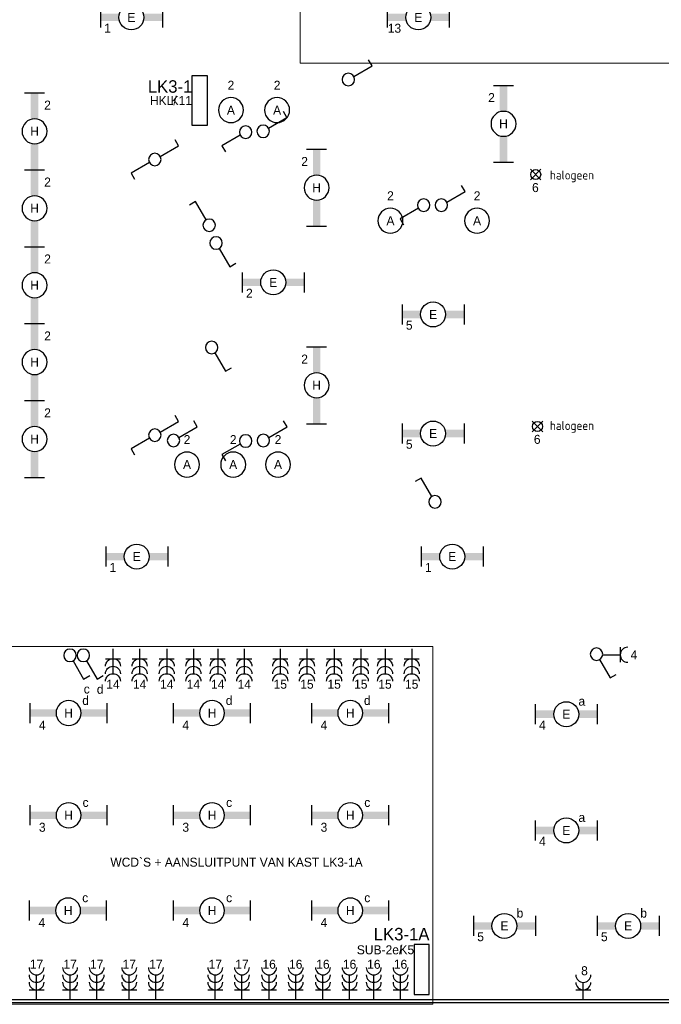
# Model space of a CAD drawing. Extents: x 1458 to 71127, y 1423 to 46205.
# Tile 3 of 9: x 23336 to 36173, y 16520 to 36230. Entities that reach past the tile are written whole.
import ezdxf
from ezdxf.enums import TextEntityAlignment as Align

# ---------------------------------------------------------------- set-up
doc = ezdxf.new("R2010")
doc.units = 0
doc.linetypes.add('E_GOOT3', pattern=[5, 4, -1])
doc.layers.get('0').update_dxf_attribs({"linetype": 'CONTINUOUS'})
for name, color, linetype in [('EL6131--_WG', 4, 'CONTINUOUS'), ('EL6212--', 3, 'CONTINUOUS'), ('EL6212--_S', 4, 'CONTINUOUS'), ('EL6222--', 3, 'CONTINUOUS'), ('EL6311--', 3, 'CONTINUOUS')]:
    doc.layers.add(name, color=color, linetype=linetype)
doc.styles.add('BURO-018', font='BUROFONT.SHX', dxfattribs={"height": 1.8})
doc.styles.add('BURO-025', font='BUROFONT.SHX', dxfattribs={"height": 2.5})
doc.styles.add('ISO', font='ISOCP3.SHX')

# ---------------------------------------------------------------- blocks, each defined once
blk = doc.blocks.new('111207')
at = {"color": 0, "linetype": 'Continuous'}
for p, q in [((5, 4), (-5, 4)), ((-5, 4), (-5, 1)), ((5, 1), (5, 4)), ((-5, 1), (5, 1))]:
    blk.add_line(p, q, dxfattribs=at)
at = {"color": 0, "linetype": 'Continuous', "style": 'BURO-018'}
for tag, p in [('E_GKAST', (0, 12)), ('E_GROEP', (0, 9)), ('E_KAST', (0, 6))]:
    blk.add_attdef(tag, text='', height=1.8, dxfattribs=at).set_placement(p, align=Align.MIDDLE)
at = {"color": 0, "linetype": 'Continuous', "style": 'BURO-018', "flags": 1}
blk.add_attdef('E_MATCODE', text='', height=1.8, dxfattribs=at).set_placement((0, 0), align=Align.MIDDLE)
blk = doc.blocks.new('111406')
at = {"color": 0, "linetype": 'Continuous'}
for p, q in [((0.62, 3.33), (2.74, 7)), ((2.74, 7), (3.95, 6.3)), ((-0.62, 1.17), (-2.74, -2.5)), ((-2.74, -2.5), (-3.95, -1.8))]:
    blk.add_line(p, q, dxfattribs=at)
blk.add_circle((0, 2.25), 1.25, dxfattribs=at)
at = {"color": 0, "linetype": 'Continuous', "style": 'BURO-018'}
for tag, p in [('E_SLET1', (3.42, 9)), ('E_GKAST', (11.61, 4.38)), ('E_GROEP', (11.61, 1.38))]:
    blk.add_attdef(tag, text='', height=1.8, dxfattribs=at).set_placement(p, align=Align.MIDDLE)
at = {"color": 0, "linetype": 'Continuous', "style": 'BURO-018', "flags": 1}
blk.add_attdef('E_MATCODE', text='', height=1.8, dxfattribs=at).set_placement((0, 0), align=Align.MIDDLE)
blk = doc.blocks.new('1115B3')
at = {"color": 0, "linetype": 'Continuous'}
blk.add_circle((0, 3.5), 2.5, dxfattribs=at)
at = {"color": 0, "linetype": 'Continuous', "style": 'BURO-018'}
for tag, p in [('E_GROEP', (0, 8.5)), ('E_GKAST', (0, 8.5)), ('E_ARMCODE', (0, 3.5)), ('E_SLET', (4.5, 2.5))]:
    blk.add_attdef(tag, text='', height=1.8, dxfattribs=at).set_placement(p, align=Align.MIDDLE)
blk = doc.blocks.new('SPOT-04')
at = {"color": 0, "linetype": 'Continuous'}
for p, q in [((-106, -106), (106, 106)), ((-106, 106), (106, -106))]:
    blk.add_line(p, q, dxfattribs=at)
blk.add_circle((0, 0), 100, dxfattribs=at)
at = {"color": 0, "linetype": 'Continuous', "style": 'BURO-018'}
for tag, p in [('E_ARMCODE', (-407, 280)), ('E_SLET', (-402, -120)), ('E_GROEP', (-407, -520)), ('E_GKAST', (-407, -520))]:
    blk.add_attdef(tag, text='', height=180, dxfattribs=at).set_placement(p, align=Align.MIDDLE)
blk = doc.blocks.new('1115B61540')
at = {"color": 0}
for p, q in [((-7.7, 2), (-7.7, -2)), ((7.7, 2), (7.7, -2))]:
    blk.add_line(p, q, dxfattribs=at)
at = {"color": 0, "linetype": 'Continuous'}
blk.add_circle((0, 0), 2.5, dxfattribs=at)
at = {"color": 0}
for points in [[(-2.5, 0.75), (-7.7, 0.75), (-2.5, -0.75), (-7.7, -0.75)], [(2.5, 0.75), (7.7, 0.75), (2.5, -0.75), (7.7, -0.75)]]:
    blk.add_solid(points, dxfattribs=at)
at = {"color": 0, "linetype": 'Continuous', "style": 'BURO-018'}
for tag, p in [('E_GROEP', (0, 5)), ('E_GKAST', (0, 5)), ('E_ARMCODE', (0, 0)), ('E_SLET', (4.5, -3))]:
    blk.add_attdef(tag, text='', height=1.8, dxfattribs=at).set_placement(p, align=Align.MIDDLE)
blk = doc.blocks.new('111304A')
at = {"color": 0, "linetype": 'Continuous'}
for p, q in [((0, 1), (0, 4.5)), ((-1.5, 3), (1.5, 3))]:
    blk.add_line(p, q, dxfattribs=at)
for centre in [(0, 6), (0, 4.5)]:
    blk.add_arc(centre, 1.5, 180, 360, dxfattribs=at)
at = {"color": 0, "linetype": 'Continuous', "style": 'BURO-018'}
for tag in ['E_GROEP', 'E_GKAST']:
    blk.add_attdef(tag, text='', height=1.8, dxfattribs=at).set_placement((0, 8.5), align=Align.MIDDLE)
at = {"color": 0, "linetype": 'Continuous', "style": 'BURO-018', "flags": 1}
for tag, p in [('E_VERMCODE', (13, 8.5)), ('E_MATCODE', (0, 0))]:
    blk.add_attdef(tag, text='', height=1.8, dxfattribs=at).set_placement(p, align=Align.MIDDLE)
blk = doc.blocks.new('1115B61240')
at = {"color": 0}
for p, q in [((-6.2, 2), (-6.2, -2)), ((6.2, 2), (6.2, -2))]:
    blk.add_line(p, q, dxfattribs=at)
at = {"color": 0, "linetype": 'Continuous'}
blk.add_circle((0, 0), 2.5, dxfattribs=at)
at = {"color": 0}
for points in [[(-2.5, 0.75), (-6.2, 0.75), (-2.5, -0.75), (-6.2, -0.75)], [(2.5, 0.75), (6.2, 0.75), (2.5, -0.75), (6.2, -0.75)]]:
    blk.add_solid(points, dxfattribs=at)
at = {"color": 0, "linetype": 'Continuous', "style": 'BURO-018'}
for tag, p in [('E_GROEP', (0, 5)), ('E_GKAST', (0, 5)), ('E_ARMCODE', (0, 0)), ('E_SLET', (4.5, -3))]:
    blk.add_attdef(tag, text='', height=1.8, dxfattribs=at).set_placement(p, align=Align.MIDDLE)
blk = doc.blocks.new('111304B')
at = {"color": 0, "linetype": 'Continuous'}
for p, q in [((0, 1), (0, 6)), ((-1.5, 3), (1.5, 3))]:
    blk.add_line(p, q, dxfattribs=at)
for centre in [(0, 7.5), (0, 6), (0, 4.5)]:
    blk.add_arc(centre, 1.5, 180, 360, dxfattribs=at)
at = {"color": 0, "linetype": 'Continuous', "style": 'BURO-018'}
for tag in ['E_GROEP', 'E_GKAST']:
    blk.add_attdef(tag, text='', height=1.8, dxfattribs=at).set_placement((0, 10), align=Align.MIDDLE)
at = {"color": 0, "linetype": 'Continuous', "style": 'BURO-018', "flags": 1}
for tag, p in [('E_VERMCODE', (13, 10)), ('E_MATCODE', (0, 0))]:
    blk.add_attdef(tag, text='', height=1.8, dxfattribs=at).set_placement(p, align=Align.MIDDLE)
blk = doc.blocks.new('111304')
at = {"color": 0, "linetype": 'Continuous'}
for p, q in [((-1.5, 4.5), (1.5, 4.5)), ((0, 1), (0, 4.5))]:
    blk.add_line(p, q, dxfattribs=at)
blk.add_arc((0, 6), 1.5, 180, 360, dxfattribs=at)
at = {"color": 0, "linetype": 'Continuous', "style": 'BURO-018'}
for tag in ['E_GROEP', 'E_GKAST']:
    blk.add_attdef(tag, text='', height=1.8, dxfattribs=at).set_placement((0, 8.5), align=Align.MIDDLE)
at = {"color": 0, "linetype": 'Continuous', "style": 'BURO-018', "flags": 1}
for tag, p in [('E_VERMCODE', (13, 8.5)), ('E_MATCODE', (0, 0))]:
    blk.add_attdef(tag, text='', height=1.8, dxfattribs=at).set_placement(p, align=Align.MIDDLE)
blk = doc.blocks.new('1114A1')
at = {"color": 0, "linetype": 'Continuous'}
for p, q in [((0.62, 3.33), (2.74, 7)), ((2.74, 7), (3.95, 6.3))]:
    blk.add_line(p, q, dxfattribs=at)
blk.add_circle((0, 2.25), 1.25, dxfattribs=at)
at = {"color": 0, "linetype": 'Continuous', "style": 'BURO-018'}
for tag, p in [('E_SLET1', (3.36, 9)), ('E_GKAST', (11.61, 4.38)), ('E_GROEP', (11.61, 1.38))]:
    blk.add_attdef(tag, text='', height=1.8, dxfattribs=at).set_placement(p, align=Align.MIDDLE)
at = {"color": 0, "linetype": 'Continuous', "style": 'BURO-018', "flags": 1}
blk.add_attdef('E_MATCODE', text='', height=1.8, dxfattribs=at).set_placement((0, 0), align=Align.MIDDLE)

msp = doc.modelspace()

# ---------------------------------------------------------------- linework, layer by layer
at = {"layer": 'EL6131--_WG', "color": 7, "linetype": 'E_GOOT3'}
for p, q in [((45877, 16611), (13707, 16611)), ((54987, 16551), (13647, 16551))]:
    msp.add_line(p, q, dxfattribs=at)
at = {"layer": 'EL6222--', "color": 4, "lineweight": 0}
for p, q in [((31605, 23683), (20789, 23683)), ((31605, 16520), (31605, 23683)), ((13579, 16520), (31605, 16520))]:
    msp.add_line(p, q, dxfattribs=at)
at = {"layer": 'EL6311--', "color": 4, "lineweight": 0}
for p, q in [((28946, 38093), (28946, 35358)), ((28946, 35358), (41472, 35358))]:
    msp.add_line(p, q, dxfattribs=at)

# ---------------------------------------------------------------- block references
at = {"layer": 'EL6212--', "color": 2}
ref = msp.add_blockref('111207', (27187, 34612), dxfattribs=dict(at, xscale=-100, yscale=100, zscale=100, rotation=90))
ref.add_attrib('E_KAST', 'LK3-1', dxfattribs={"layer": '0', "color": 2, "linetype": 'Continuous', "height": 250, "style": 'BURO-025'}).set_placement((26345, 34893), align=Align.MIDDLE)
ref.add_attrib('E_GROEP', 'K11', dxfattribs={"layer": '0', "color": 2, "linetype": 'Continuous', "height": 180, "style": 'BURO-018'}).set_placement((26569, 34612), align=Align.MIDDLE)
ref = msp.add_blockref('111207', (31629, 17216), dxfattribs=dict(at, xscale=100, yscale=100, zscale=100, rotation=90))
ref.add_attrib('E_KAST', 'LK3-1A', dxfattribs={"layer": '0', "color": 2, "linetype": 'Continuous', "height": 250, "style": 'BURO-025'}).set_placement((30977, 17925), align=Align.MIDDLE)
ref.add_attrib('E_GROEP', 'K5', dxfattribs={"layer": '0', "color": 2, "linetype": 'Continuous', "height": 180, "style": 'BURO-018'}).set_placement((31081, 17611), align=Align.MIDDLE)
at = {"layer": 'EL6222--'}
ref = msp.add_blockref('111304', (34903, 23516), dxfattribs=dict(at, xscale=100, yscale=100, zscale=100, rotation=270))
ref.add_attrib('E_GROEP', '4', dxfattribs={"layer": '0', "color": 1, "linetype": 'Continuous', "height": 180, "style": 'BURO-018'}).set_placement((35625, 23516), align=Align.MIDDLE)
at = {"layer": 'EL6222--', "color": 3, "lineweight": 0}
ref = msp.add_blockref('111304B', (25201, 23738), dxfattribs=dict(at, xscale=-100, yscale=100, zscale=100, rotation=180))
ref.add_attrib('E_GROEP', '14', dxfattribs={"layer": '0', "color": 1, "linetype": 'Continuous', "height": 180, "style": 'BURO-018'}).set_placement((25201, 22926), align=Align.MIDDLE)
ref = msp.add_blockref('111304B', (25735, 23738), dxfattribs=dict(at, xscale=-100, yscale=100, zscale=100, rotation=180))
ref.add_attrib('E_GROEP', '14', dxfattribs={"layer": '0', "color": 1, "linetype": 'Continuous', "height": 180, "style": 'BURO-018'}).set_placement((25735, 22926), align=Align.MIDDLE)
ref = msp.add_blockref('111304B', (26278, 23738), dxfattribs=dict(at, xscale=-100, yscale=100, zscale=100, rotation=180))
ref.add_attrib('E_GROEP', '14', dxfattribs={"layer": '0', "color": 1, "linetype": 'Continuous', "height": 180, "style": 'BURO-018'}).set_placement((26278, 22926), align=Align.MIDDLE)
ref = msp.add_blockref('111304B', (26811, 23738), dxfattribs=dict(at, xscale=-100, yscale=100, zscale=100, rotation=180))
ref.add_attrib('E_GROEP', '14', dxfattribs={"layer": '0', "color": 1, "linetype": 'Continuous', "height": 180, "style": 'BURO-018'}).set_placement((26811, 22926), align=Align.MIDDLE)
ref = msp.add_blockref('111304B', (27297, 23738), dxfattribs=dict(at, xscale=-100, yscale=100, zscale=100, rotation=180))
ref.add_attrib('E_GROEP', '14', dxfattribs={"layer": '0', "color": 1, "linetype": 'Continuous', "height": 180, "style": 'BURO-018'}).set_placement((27297, 22926), align=Align.MIDDLE)
ref = msp.add_blockref('111304B', (27830, 23738), dxfattribs=dict(at, xscale=-100, yscale=100, zscale=100, rotation=180))
ref.add_attrib('E_GROEP', '14', dxfattribs={"layer": '0', "color": 1, "linetype": 'Continuous', "height": 180, "style": 'BURO-018'}).set_placement((27830, 22926), align=Align.MIDDLE)
ref = msp.add_blockref('111304B', (28550, 23738), dxfattribs=dict(at, xscale=-100, yscale=100, zscale=100, rotation=180))
ref.add_attrib('E_GROEP', '15', dxfattribs={"layer": '0', "color": 1, "linetype": 'Continuous', "height": 180, "style": 'BURO-018'}).set_placement((28550, 22926), align=Align.MIDDLE)
ref = msp.add_blockref('111304B', (29083, 23738), dxfattribs=dict(at, xscale=-100, yscale=100, zscale=100, rotation=180))
ref.add_attrib('E_GROEP', '15', dxfattribs={"layer": '0', "color": 1, "linetype": 'Continuous', "height": 180, "style": 'BURO-018'}).set_placement((29083, 22926), align=Align.MIDDLE)
ref = msp.add_blockref('111304B', (29627, 23738), dxfattribs=dict(at, xscale=-100, yscale=100, zscale=100, rotation=180))
ref.add_attrib('E_GROEP', '15', dxfattribs={"layer": '0', "color": 1, "linetype": 'Continuous', "height": 180, "style": 'BURO-018'}).set_placement((29627, 22926), align=Align.MIDDLE)
ref = msp.add_blockref('111304B', (30160, 23738), dxfattribs=dict(at, xscale=-100, yscale=100, zscale=100, rotation=180))
ref.add_attrib('E_GROEP', '15', dxfattribs={"layer": '0', "color": 1, "linetype": 'Continuous', "height": 180, "style": 'BURO-018'}).set_placement((30160, 22926), align=Align.MIDDLE)
ref = msp.add_blockref('111304B', (30645, 23738), dxfattribs=dict(at, xscale=-100, yscale=100, zscale=100, rotation=180))
ref.add_attrib('E_GROEP', '15', dxfattribs={"layer": '0', "color": 1, "linetype": 'Continuous', "height": 180, "style": 'BURO-018'}).set_placement((30645, 22926), align=Align.MIDDLE)
ref = msp.add_blockref('111304B', (31179, 23738), dxfattribs=dict(at, xscale=-100, yscale=100, zscale=100, rotation=180))
ref.add_attrib('E_GROEP', '15', dxfattribs={"layer": '0', "color": 1, "linetype": 'Continuous', "height": 180, "style": 'BURO-018'}).set_placement((31179, 22926), align=Align.MIDDLE)
ref = msp.add_blockref('111304B', (23672, 16510), dxfattribs=dict(at, xscale=100, yscale=100, zscale=100))
ref.add_attrib('E_GROEP', '17', dxfattribs={"layer": '0', "color": 1, "linetype": 'Continuous', "height": 180, "style": 'BURO-018'}).set_placement((23672, 17322), align=Align.MIDDLE)
ref = msp.add_blockref('111304B', (24344, 16510), dxfattribs=dict(at, xscale=100, yscale=100, zscale=100))
ref.add_attrib('E_GROEP', '17', dxfattribs={"layer": '0', "color": 1, "linetype": 'Continuous', "height": 180, "style": 'BURO-018'}).set_placement((24344, 17322), align=Align.MIDDLE)
ref = msp.add_blockref('111304B', (24877, 16510), dxfattribs=dict(at, xscale=100, yscale=100, zscale=100))
ref.add_attrib('E_GROEP', '17', dxfattribs={"layer": '0', "color": 1, "linetype": 'Continuous', "height": 180, "style": 'BURO-018'}).set_placement((24877, 17322), align=Align.MIDDLE)
ref = msp.add_blockref('111304B', (25527, 16510), dxfattribs=dict(at, xscale=100, yscale=100, zscale=100))
ref.add_attrib('E_GROEP', '17', dxfattribs={"layer": '0', "color": 1, "linetype": 'Continuous', "height": 180, "style": 'BURO-018'}).set_placement((25527, 17322), align=Align.MIDDLE)
ref = msp.add_blockref('111304B', (26060, 16510), dxfattribs=dict(at, xscale=100, yscale=100, zscale=100))
ref.add_attrib('E_GROEP', '17', dxfattribs={"layer": '0', "color": 1, "linetype": 'Continuous', "height": 180, "style": 'BURO-018'}).set_placement((26060, 17322), align=Align.MIDDLE)
ref = msp.add_blockref('111304B', (27249, 16510), dxfattribs=dict(at, xscale=100, yscale=100, zscale=100))
ref.add_attrib('E_GROEP', '17', dxfattribs={"layer": '0', "color": 1, "linetype": 'Continuous', "height": 180, "style": 'BURO-018'}).set_placement((27249, 17322), align=Align.MIDDLE)
ref = msp.add_blockref('111304B', (27783, 16510), dxfattribs=dict(at, xscale=100, yscale=100, zscale=100))
ref.add_attrib('E_GROEP', '17', dxfattribs={"layer": '0', "color": 1, "linetype": 'Continuous', "height": 180, "style": 'BURO-018'}).set_placement((27783, 17322), align=Align.MIDDLE)
ref = msp.add_blockref('111304B', (28326, 16510), dxfattribs=dict(at, xscale=100, yscale=100, zscale=100))
ref.add_attrib('E_GROEP', '16', dxfattribs={"layer": '0', "color": 1, "linetype": 'Continuous', "height": 180, "style": 'BURO-018'}).set_placement((28326, 17322), align=Align.MIDDLE)
ref = msp.add_blockref('111304B', (28859, 16510), dxfattribs=dict(at, xscale=100, yscale=100, zscale=100))
ref.add_attrib('E_GROEP', '16', dxfattribs={"layer": '0', "color": 1, "linetype": 'Continuous', "height": 180, "style": 'BURO-018'}).set_placement((28859, 17322), align=Align.MIDDLE)
ref = msp.add_blockref('111304B', (29403, 16510), dxfattribs=dict(at, xscale=100, yscale=100, zscale=100))
ref.add_attrib('E_GROEP', '16', dxfattribs={"layer": '0', "color": 1, "linetype": 'Continuous', "height": 180, "style": 'BURO-018'}).set_placement((29403, 17322), align=Align.MIDDLE)
ref = msp.add_blockref('111304B', (29936, 16510), dxfattribs=dict(at, xscale=100, yscale=100, zscale=100))
ref.add_attrib('E_GROEP', '16', dxfattribs={"layer": '0', "color": 1, "linetype": 'Continuous', "height": 180, "style": 'BURO-018'}).set_placement((29936, 17322), align=Align.MIDDLE)
ref = msp.add_blockref('111304B', (30421, 16510), dxfattribs=dict(at, xscale=100, yscale=100, zscale=100))
ref.add_attrib('E_GROEP', '16', dxfattribs={"layer": '0', "color": 1, "linetype": 'Continuous', "height": 180, "style": 'BURO-018'}).set_placement((30421, 17322), align=Align.MIDDLE)
ref = msp.add_blockref('111304B', (30955, 16510), dxfattribs=dict(at, xscale=100, yscale=100, zscale=100))
ref.add_attrib('E_GROEP', '16', dxfattribs={"layer": '0', "color": 1, "linetype": 'Continuous', "height": 180, "style": 'BURO-018'}).set_placement((30955, 17322), align=Align.MIDDLE)
at = {"layer": 'EL6222--'}
ref = msp.add_blockref('111304A', (34613, 16509), dxfattribs=dict(at, xscale=100, yscale=100, zscale=100))
ref.add_attrib('E_GROEP', '8', dxfattribs={"layer": '0', "color": 1, "linetype": 'Continuous', "height": 180, "style": 'BURO-018'}).set_placement((34636, 17192), align=Align.MIDDLE)
at = {"layer": 'EL6311--'}
ref = msp.add_blockref('1115B61240', (25570, 36276), dxfattribs=dict(at, xscale=100, yscale=100, zscale=100))
ref.add_attrib('E_ARMCODE', 'E', dxfattribs={"layer": '0', "color": 1, "linetype": 'Continuous', "height": 180, "style": 'BURO-018'}).set_placement((25570, 36276), align=Align.MIDDLE)
ref.add_attrib('E_GROEP', '1', dxfattribs={"layer": '0', "color": 1, "linetype": 'Continuous', "height": 180, "style": 'BURO-018'}).set_placement((25093, 36059), align=Align.MIDDLE)
ref = msp.add_blockref('1115B61240', (31311, 36276), dxfattribs=dict(at, xscale=100, yscale=100, zscale=100))
ref.add_attrib('E_ARMCODE', 'E', dxfattribs={"layer": '0', "color": 1, "linetype": 'Continuous', "height": 180, "style": 'BURO-018'}).set_placement((31311, 36276), align=Align.MIDDLE)
ref.add_attrib('E_GROEP', '13', dxfattribs={"layer": '0', "color": 1, "linetype": 'Continuous', "height": 180, "style": 'BURO-018'}).set_placement((30834, 36059), align=Align.MIDDLE)
at = {"layer": 'EL6311--', "xscale": -100, "yscale": 100, "zscale": 100}
for name, p, rotation in [('1114A1', (29685, 35031), 270), ('1114A1', (27983, 33996), 270), ('1114A1', (28081, 33979), 90), ('111406', (26264, 33431), 90), ('1114A1', (31547, 32517), 270), ('1114A1', (31645, 32518), 90), ('1114A1', (27265, 31984), 180), ('1114A1', (27178, 29892), 180), ('111406', (26264, 27912), 90), ('1114A1', (26187, 27806), 270), ('1114A1', (27986, 27806), 270), ('1114A1', (28083, 27797), 90), ('1114A1', (34876, 23755), 180)]:
    msp.add_blockref(name, p, dxfattribs=dict(at, rotation=rotation))
at = {"layer": 'EL6311--'}
ref = msp.add_blockref('1115B3', (27562, 34069), dxfattribs=dict(at, xscale=-100, yscale=100, zscale=100))
ref.add_attrib('E_ARMCODE', 'A', dxfattribs={"layer": '0', "color": 1, "linetype": 'Continuous', "height": 180, "style": 'BURO-018'}).set_placement((27562, 34419), align=Align.MIDDLE)
ref.add_attrib('E_GROEP', '2', dxfattribs={"layer": '0', "color": 1, "linetype": 'Continuous', "height": 180, "style": 'BURO-018'}).set_placement((27562, 34919), align=Align.MIDDLE)
ref = msp.add_blockref('1115B3', (28486, 34069), dxfattribs=dict(at, xscale=-100, yscale=100, zscale=100))
ref.add_attrib('E_ARMCODE', 'A', dxfattribs={"layer": '0', "color": 1, "linetype": 'Continuous', "height": 180, "style": 'BURO-018'}).set_placement((28486, 34419), align=Align.MIDDLE)
ref.add_attrib('E_GROEP', '2', dxfattribs={"layer": '0', "color": 1, "linetype": 'Continuous', "height": 180, "style": 'BURO-018'}).set_placement((28486, 34919), align=Align.MIDDLE)
ref = msp.add_blockref('1115B61540', (33016, 34145), dxfattribs=dict(at, xscale=-100, yscale=100, zscale=100, rotation=90))
ref.add_attrib('E_ARMCODE', 'H', dxfattribs={"layer": '0', "color": 1, "linetype": 'Continuous', "height": 180, "style": 'BURO-018'}).set_placement((33016, 34145), align=Align.MIDDLE)
ref.add_attrib('E_GROEP', '2', dxfattribs={"layer": '0', "color": 1, "linetype": 'Continuous', "height": 180, "style": 'BURO-018'}).set_placement((32775, 34671), align=Align.MIDDLE)
ref = msp.add_blockref('1115B61540', (23633, 33995), dxfattribs=dict(at, xscale=-100, yscale=100, zscale=100, rotation=90))
ref.add_attrib('E_ARMCODE', 'H', dxfattribs={"layer": '0', "color": 1, "linetype": 'Continuous', "height": 180, "style": 'BURO-018'}).set_placement((23633, 33995), align=Align.MIDDLE)
ref.add_attrib('E_GROEP', '2', dxfattribs={"layer": '0', "color": 1, "linetype": 'Continuous', "height": 180, "style": 'BURO-018'}).set_placement((23893, 34521), align=Align.MIDDLE)
ref = msp.add_blockref('1115B61540', (29276, 32867), dxfattribs=dict(at, xscale=-100, yscale=100, zscale=100, rotation=90))
ref.add_attrib('E_ARMCODE', 'H', dxfattribs={"layer": '0', "color": 1, "linetype": 'Continuous', "height": 180, "style": 'BURO-018'}).set_placement((29276, 32867), align=Align.MIDDLE)
ref.add_attrib('E_GROEP', '2', dxfattribs={"layer": '0', "color": 1, "linetype": 'Continuous', "height": 180, "style": 'BURO-018'}).set_placement((29036, 33393), align=Align.MIDDLE)
ref = msp.add_blockref('1115B61540', (23633, 32455), dxfattribs=dict(at, xscale=-100, yscale=100, zscale=100, rotation=90))
ref.add_attrib('E_ARMCODE', 'H', dxfattribs={"layer": '0', "color": 1, "linetype": 'Continuous', "height": 180, "style": 'BURO-018'}).set_placement((23633, 32455), align=Align.MIDDLE)
ref.add_attrib('E_GROEP', '2', dxfattribs={"layer": '0', "color": 1, "linetype": 'Continuous', "height": 180, "style": 'BURO-018'}).set_placement((23893, 32981), align=Align.MIDDLE)
ref = msp.add_blockref('SPOT-04', (33660, 33129), dxfattribs=at)
ref.add_attrib('E_GROEP', '6', dxfattribs={"layer": '0', "color": 1, "linetype": 'Continuous', "height": 180, "style": 'BURO-018'}).set_placement((33654, 32869), align=Align.MIDDLE)
ref = msp.add_blockref('1115B3', (30754, 31856), dxfattribs=dict(at, xscale=-100, yscale=100, zscale=100))
ref.add_attrib('E_ARMCODE', 'A', dxfattribs={"layer": '0', "color": 1, "linetype": 'Continuous', "height": 180, "style": 'BURO-018'}).set_placement((30754, 32206), align=Align.MIDDLE)
ref.add_attrib('E_GROEP', '2', dxfattribs={"layer": '0', "color": 1, "linetype": 'Continuous', "height": 180, "style": 'BURO-018'}).set_placement((30754, 32706), align=Align.MIDDLE)
ref = msp.add_blockref('1115B3', (32487, 31856), dxfattribs=dict(at, xscale=-100, yscale=100, zscale=100))
ref.add_attrib('E_ARMCODE', 'A', dxfattribs={"layer": '0', "color": 1, "linetype": 'Continuous', "height": 180, "style": 'BURO-018'}).set_placement((32487, 32206), align=Align.MIDDLE)
ref.add_attrib('E_GROEP', '2', dxfattribs={"layer": '0', "color": 1, "linetype": 'Continuous', "height": 180, "style": 'BURO-018'}).set_placement((32487, 32706), align=Align.MIDDLE)
at = {"layer": 'EL6311--', "xscale": -100, "yscale": 100, "zscale": 100}
for p in [(27128, 31890), (31645, 26354)]:
    msp.add_blockref('1114A1', p, dxfattribs=at)
at = {"layer": 'EL6311--'}
ref = msp.add_blockref('1115B61540', (23633, 30915), dxfattribs=dict(at, xscale=-100, yscale=100, zscale=100, rotation=90))
ref.add_attrib('E_ARMCODE', 'H', dxfattribs={"layer": '0', "color": 1, "linetype": 'Continuous', "height": 180, "style": 'BURO-018'}).set_placement((23633, 30915), align=Align.MIDDLE)
ref.add_attrib('E_GROEP', '2', dxfattribs={"layer": '0', "color": 1, "linetype": 'Continuous', "height": 180, "style": 'BURO-018'}).set_placement((23893, 31441), align=Align.MIDDLE)
ref = msp.add_blockref('1115B61240', (28408, 30972), dxfattribs=dict(at, xscale=100, yscale=100, zscale=100))
ref.add_attrib('E_ARMCODE', 'E', dxfattribs={"layer": '0', "color": 1, "linetype": 'Continuous', "height": 180, "style": 'BURO-018'}).set_placement((28408, 30972), align=Align.MIDDLE)
ref.add_attrib('E_GROEP', '2', dxfattribs={"layer": '0', "color": 1, "linetype": 'Continuous', "height": 180, "style": 'BURO-018'}).set_placement((27931, 30756), align=Align.MIDDLE)
ref = msp.add_blockref('1115B61240', (31607, 30329), dxfattribs=dict(at, xscale=100, yscale=100, zscale=100))
ref.add_attrib('E_ARMCODE', 'E', dxfattribs={"layer": '0', "color": 1, "linetype": 'Continuous', "height": 180, "style": 'BURO-018'}).set_placement((31607, 30329), align=Align.MIDDLE)
ref.add_attrib('E_GROEP', '5', dxfattribs={"layer": '0', "color": 1, "linetype": 'Continuous', "height": 180, "style": 'BURO-018'}).set_placement((31130, 30113), align=Align.MIDDLE)
ref = msp.add_blockref('1115B61540', (23633, 29375), dxfattribs=dict(at, xscale=-100, yscale=100, zscale=100, rotation=90))
ref.add_attrib('E_ARMCODE', 'H', dxfattribs={"layer": '0', "color": 1, "linetype": 'Continuous', "height": 180, "style": 'BURO-018'}).set_placement((23633, 29375), align=Align.MIDDLE)
ref.add_attrib('E_GROEP', '2', dxfattribs={"layer": '0', "color": 1, "linetype": 'Continuous', "height": 180, "style": 'BURO-018'}).set_placement((23893, 29901), align=Align.MIDDLE)
ref = msp.add_blockref('1115B61540', (29276, 28911), dxfattribs=dict(at, xscale=-100, yscale=100, zscale=100, rotation=90))
ref.add_attrib('E_ARMCODE', 'H', dxfattribs={"layer": '0', "color": 1, "linetype": 'Continuous', "height": 180, "style": 'BURO-018'}).set_placement((29276, 28911), align=Align.MIDDLE)
ref.add_attrib('E_GROEP', '2', dxfattribs={"layer": '0', "color": 1, "linetype": 'Continuous', "height": 180, "style": 'BURO-018'}).set_placement((29036, 29437), align=Align.MIDDLE)
ref = msp.add_blockref('1115B61540', (23633, 27835), dxfattribs=dict(at, xscale=-100, yscale=100, zscale=100, rotation=90))
ref.add_attrib('E_ARMCODE', 'H', dxfattribs={"layer": '0', "color": 1, "linetype": 'Continuous', "height": 180, "style": 'BURO-018'}).set_placement((23633, 27835), align=Align.MIDDLE)
ref.add_attrib('E_GROEP', '2', dxfattribs={"layer": '0', "color": 1, "linetype": 'Continuous', "height": 180, "style": 'BURO-018'}).set_placement((23893, 28361), align=Align.MIDDLE)
ref = msp.add_blockref('1115B61240', (31607, 27946), dxfattribs=dict(at, xscale=100, yscale=100, zscale=100))
ref.add_attrib('E_ARMCODE', 'E', dxfattribs={"layer": '0', "color": 1, "linetype": 'Continuous', "height": 180, "style": 'BURO-018'}).set_placement((31607, 27946), align=Align.MIDDLE)
ref.add_attrib('E_GROEP', '5', dxfattribs={"layer": '0', "color": 1, "linetype": 'Continuous', "height": 180, "style": 'BURO-018'}).set_placement((31130, 27730), align=Align.MIDDLE)
ref = msp.add_blockref('SPOT-04', (33696, 28088), dxfattribs=at)
ref.add_attrib('E_GROEP', '6', dxfattribs={"layer": '0', "color": 1, "linetype": 'Continuous', "height": 180, "style": 'BURO-018'}).set_placement((33690, 27829), align=Align.MIDDLE)
ref = msp.add_blockref('1115B3', (26683, 26975), dxfattribs=dict(at, xscale=-100, yscale=100, zscale=100))
ref.add_attrib('E_ARMCODE', 'A', dxfattribs={"layer": '0', "color": 1, "linetype": 'Continuous', "height": 180, "style": 'BURO-018'}).set_placement((26683, 27325), align=Align.MIDDLE)
ref.add_attrib('E_GROEP', '2', dxfattribs={"layer": '0', "color": 1, "linetype": 'Continuous', "height": 180, "style": 'BURO-018'}).set_placement((26683, 27825), align=Align.MIDDLE)
ref = msp.add_blockref('1115B3', (27607, 26975), dxfattribs=dict(at, xscale=-100, yscale=100, zscale=100))
ref.add_attrib('E_ARMCODE', 'A', dxfattribs={"layer": '0', "color": 1, "linetype": 'Continuous', "height": 180, "style": 'BURO-018'}).set_placement((27607, 27325), align=Align.MIDDLE)
ref.add_attrib('E_GROEP', '2', dxfattribs={"layer": '0', "color": 1, "linetype": 'Continuous', "height": 180, "style": 'BURO-018'}).set_placement((27607, 27825), align=Align.MIDDLE)
ref = msp.add_blockref('1115B3', (28504, 26975), dxfattribs=dict(at, xscale=-100, yscale=100, zscale=100))
ref.add_attrib('E_ARMCODE', 'A', dxfattribs={"layer": '0', "color": 1, "linetype": 'Continuous', "height": 180, "style": 'BURO-018'}).set_placement((28504, 27325), align=Align.MIDDLE)
ref.add_attrib('E_GROEP', '2', dxfattribs={"layer": '0', "color": 1, "linetype": 'Continuous', "height": 180, "style": 'BURO-018'}).set_placement((28504, 27825), align=Align.MIDDLE)
ref = msp.add_blockref('1115B61240', (25677, 25482), dxfattribs=dict(at, xscale=100, yscale=100, zscale=100))
ref.add_attrib('E_ARMCODE', 'E', dxfattribs={"layer": '0', "color": 1, "linetype": 'Continuous', "height": 180, "style": 'BURO-018'}).set_placement((25677, 25482), align=Align.MIDDLE)
ref.add_attrib('E_GROEP', '1', dxfattribs={"layer": '0', "color": 1, "linetype": 'Continuous', "height": 180, "style": 'BURO-018'}).set_placement((25200, 25265), align=Align.MIDDLE)
ref = msp.add_blockref('1115B61240', (31990, 25482), dxfattribs=dict(at, xscale=100, yscale=100, zscale=100))
ref.add_attrib('E_ARMCODE', 'E', dxfattribs={"layer": '0', "color": 1, "linetype": 'Continuous', "height": 180, "style": 'BURO-018'}).set_placement((31990, 25482), align=Align.MIDDLE)
ref.add_attrib('E_GROEP', '1', dxfattribs={"layer": '0', "color": 1, "linetype": 'Continuous', "height": 180, "style": 'BURO-018'}).set_placement((31513, 25265), align=Align.MIDDLE)
ref = msp.add_blockref('1114A1', (24341, 23730), dxfattribs=dict(at, xscale=-100, yscale=100, zscale=100, rotation=180))
ref.add_attrib('E_SLET1', 'c', dxfattribs={"layer": '0', "color": 1, "linetype": 'Continuous', "height": 180, "style": 'BURO-018'}).set_placement((24677, 22830), align=Align.MIDDLE)
ref = msp.add_blockref('1114A1', (24610, 23730), dxfattribs=dict(at, xscale=-100, yscale=100, zscale=100, rotation=180))
ref.add_attrib('E_SLET1', 'd', dxfattribs={"layer": '0', "color": 1, "linetype": 'Continuous', "height": 180, "style": 'BURO-018'}).set_placement((24946, 22830), align=Align.MIDDLE)
ref = msp.add_blockref('1115B61540', (24313, 22350), dxfattribs=dict(at, xscale=-100, yscale=100, zscale=100, rotation=180))
ref.add_attrib('E_ARMCODE', 'H', dxfattribs={"layer": '0', "color": 1, "linetype": 'Continuous', "height": 180, "style": 'BURO-018'}).set_placement((24313, 22350), align=Align.MIDDLE)
ref.add_attrib('E_SLET', 'd', dxfattribs={"layer": '0', "color": 1, "linetype": 'Continuous', "height": 180, "style": 'BURO-018'}).set_placement((24654, 22606), align=Align.MIDDLE)
ref.add_attrib('E_GROEP', '4', dxfattribs={"layer": '0', "color": 1, "linetype": 'Continuous', "height": 180, "style": 'BURO-018'}).set_placement((23787, 22109), align=Align.MIDDLE)
ref = msp.add_blockref('1115B61540', (27185, 22350), dxfattribs=dict(at, xscale=-100, yscale=100, zscale=100, rotation=180))
ref.add_attrib('E_ARMCODE', 'H', dxfattribs={"layer": '0', "color": 1, "linetype": 'Continuous', "height": 180, "style": 'BURO-018'}).set_placement((27185, 22350), align=Align.MIDDLE)
ref.add_attrib('E_SLET', 'd', dxfattribs={"layer": '0', "color": 1, "linetype": 'Continuous', "height": 180, "style": 'BURO-018'}).set_placement((27526, 22606), align=Align.MIDDLE)
ref.add_attrib('E_GROEP', '4', dxfattribs={"layer": '0', "color": 1, "linetype": 'Continuous', "height": 180, "style": 'BURO-018'}).set_placement((26658, 22109), align=Align.MIDDLE)
ref = msp.add_blockref('1115B61540', (29949, 22350), dxfattribs=dict(at, xscale=-100, yscale=100, zscale=100, rotation=180))
ref.add_attrib('E_ARMCODE', 'H', dxfattribs={"layer": '0', "color": 1, "linetype": 'Continuous', "height": 180, "style": 'BURO-018'}).set_placement((29949, 22350), align=Align.MIDDLE)
ref.add_attrib('E_SLET', 'd', dxfattribs={"layer": '0', "color": 1, "linetype": 'Continuous', "height": 180, "style": 'BURO-018'}).set_placement((30290, 22606), align=Align.MIDDLE)
ref.add_attrib('E_GROEP', '4', dxfattribs={"layer": '0', "color": 1, "linetype": 'Continuous', "height": 180, "style": 'BURO-018'}).set_placement((29423, 22109), align=Align.MIDDLE)
ref = msp.add_blockref('1115B61240', (34272, 22327), dxfattribs=dict(at, xscale=100, yscale=100, zscale=100))
ref.add_attrib('E_ARMCODE', 'E', dxfattribs={"layer": '0', "color": 1, "linetype": 'Continuous', "height": 180, "style": 'BURO-018'}).set_placement((34272, 22327), align=Align.MIDDLE)
ref.add_attrib('E_SLET', 'a', dxfattribs={"layer": '0', "color": 1, "linetype": 'Continuous', "height": 180, "style": 'BURO-018'}).set_placement((34583, 22587), align=Align.MIDDLE)
ref.add_attrib('E_GROEP', '4', dxfattribs={"layer": '0', "color": 1, "linetype": 'Continuous', "height": 180, "style": 'BURO-018'}).set_placement((33794, 22110), align=Align.MIDDLE)
ref = msp.add_blockref('1115B61540', (24313, 20304), dxfattribs=dict(at, xscale=-100, yscale=100, zscale=100, rotation=180))
ref.add_attrib('E_ARMCODE', 'H', dxfattribs={"layer": '0', "color": 1, "linetype": 'Continuous', "height": 180, "style": 'BURO-018'}).set_placement((24313, 20304), align=Align.MIDDLE)
ref.add_attrib('E_SLET', 'c', dxfattribs={"layer": '0', "color": 1, "linetype": 'Continuous', "height": 180, "style": 'BURO-018'}).set_placement((24654, 20560), align=Align.MIDDLE)
ref.add_attrib('E_GROEP', '3', dxfattribs={"layer": '0', "color": 1, "linetype": 'Continuous', "height": 180, "style": 'BURO-018'}).set_placement((23787, 20064), align=Align.MIDDLE)
ref = msp.add_blockref('1115B61540', (27185, 20304), dxfattribs=dict(at, xscale=-100, yscale=100, zscale=100, rotation=180))
ref.add_attrib('E_ARMCODE', 'H', dxfattribs={"layer": '0', "color": 1, "linetype": 'Continuous', "height": 180, "style": 'BURO-018'}).set_placement((27185, 20304), align=Align.MIDDLE)
ref.add_attrib('E_SLET', 'c', dxfattribs={"layer": '0', "color": 1, "linetype": 'Continuous', "height": 180, "style": 'BURO-018'}).set_placement((27526, 20560), align=Align.MIDDLE)
ref.add_attrib('E_GROEP', '3', dxfattribs={"layer": '0', "color": 1, "linetype": 'Continuous', "height": 180, "style": 'BURO-018'}).set_placement((26658, 20064), align=Align.MIDDLE)
ref = msp.add_blockref('1115B61540', (29949, 20304), dxfattribs=dict(at, xscale=-100, yscale=100, zscale=100, rotation=180))
ref.add_attrib('E_ARMCODE', 'H', dxfattribs={"layer": '0', "color": 1, "linetype": 'Continuous', "height": 180, "style": 'BURO-018'}).set_placement((29949, 20304), align=Align.MIDDLE)
ref.add_attrib('E_SLET', 'c', dxfattribs={"layer": '0', "color": 1, "linetype": 'Continuous', "height": 180, "style": 'BURO-018'}).set_placement((30290, 20560), align=Align.MIDDLE)
ref.add_attrib('E_GROEP', '3', dxfattribs={"layer": '0', "color": 1, "linetype": 'Continuous', "height": 180, "style": 'BURO-018'}).set_placement((29423, 20064), align=Align.MIDDLE)
ref = msp.add_blockref('1115B61240', (34272, 20000), dxfattribs=dict(at, xscale=100, yscale=100, zscale=100))
ref.add_attrib('E_ARMCODE', 'E', dxfattribs={"layer": '0', "color": 1, "linetype": 'Continuous', "height": 180, "style": 'BURO-018'}).set_placement((34272, 20000), align=Align.MIDDLE)
ref.add_attrib('E_SLET', 'a', dxfattribs={"layer": '0', "color": 1, "linetype": 'Continuous', "height": 180, "style": 'BURO-018'}).set_placement((34583, 20260), align=Align.MIDDLE)
ref.add_attrib('E_GROEP', '4', dxfattribs={"layer": '0', "color": 1, "linetype": 'Continuous', "height": 180, "style": 'BURO-018'}).set_placement((33794, 19783), align=Align.MIDDLE)
ref = msp.add_blockref('1115B61540', (24305, 18397), dxfattribs=dict(at, xscale=-100, yscale=100, zscale=100, rotation=180))
ref.add_attrib('E_ARMCODE', 'H', dxfattribs={"layer": '0', "color": 1, "linetype": 'Continuous', "height": 180, "style": 'BURO-018'}).set_placement((24305, 18397), align=Align.MIDDLE)
ref.add_attrib('E_SLET', 'c', dxfattribs={"layer": '0', "color": 1, "linetype": 'Continuous', "height": 180, "style": 'BURO-018'}).set_placement((24646, 18653), align=Align.MIDDLE)
ref.add_attrib('E_GROEP', '4', dxfattribs={"layer": '0', "color": 1, "linetype": 'Continuous', "height": 180, "style": 'BURO-018'}).set_placement((23779, 18156), align=Align.MIDDLE)
ref = msp.add_blockref('1115B61540', (27185, 18397), dxfattribs=dict(at, xscale=-100, yscale=100, zscale=100, rotation=180))
ref.add_attrib('E_ARMCODE', 'H', dxfattribs={"layer": '0', "color": 1, "linetype": 'Continuous', "height": 180, "style": 'BURO-018'}).set_placement((27185, 18397), align=Align.MIDDLE)
ref.add_attrib('E_SLET', 'c', dxfattribs={"layer": '0', "color": 1, "linetype": 'Continuous', "height": 180, "style": 'BURO-018'}).set_placement((27526, 18653), align=Align.MIDDLE)
ref.add_attrib('E_GROEP', '4', dxfattribs={"layer": '0', "color": 1, "linetype": 'Continuous', "height": 180, "style": 'BURO-018'}).set_placement((26658, 18156), align=Align.MIDDLE)
ref = msp.add_blockref('1115B61540', (29949, 18397), dxfattribs=dict(at, xscale=-100, yscale=100, zscale=100, rotation=180))
ref.add_attrib('E_ARMCODE', 'H', dxfattribs={"layer": '0', "color": 1, "linetype": 'Continuous', "height": 180, "style": 'BURO-018'}).set_placement((29949, 18397), align=Align.MIDDLE)
ref.add_attrib('E_SLET', 'c', dxfattribs={"layer": '0', "color": 1, "linetype": 'Continuous', "height": 180, "style": 'BURO-018'}).set_placement((30290, 18653), align=Align.MIDDLE)
ref.add_attrib('E_GROEP', '4', dxfattribs={"layer": '0', "color": 1, "linetype": 'Continuous', "height": 180, "style": 'BURO-018'}).set_placement((29423, 18156), align=Align.MIDDLE)
ref = msp.add_blockref('1115B61240', (33034, 18089), dxfattribs=dict(at, xscale=100, yscale=100, zscale=100))
ref.add_attrib('E_ARMCODE', 'E', dxfattribs={"layer": '0', "color": 1, "linetype": 'Continuous', "height": 180, "style": 'BURO-018'}).set_placement((33034, 18089), align=Align.MIDDLE)
ref.add_attrib('E_SLET', 'b', dxfattribs={"layer": '0', "color": 1, "linetype": 'Continuous', "height": 180, "style": 'BURO-018'}).set_placement((33345, 18349), align=Align.MIDDLE)
ref.add_attrib('E_GROEP', '5', dxfattribs={"layer": '0', "color": 1, "linetype": 'Continuous', "height": 180, "style": 'BURO-018'}).set_placement((32557, 17872), align=Align.MIDDLE)
ref = msp.add_blockref('1115B61240', (35510, 18089), dxfattribs=dict(at, xscale=100, yscale=100, zscale=100))
ref.add_attrib('E_ARMCODE', 'E', dxfattribs={"layer": '0', "color": 1, "linetype": 'Continuous', "height": 180, "style": 'BURO-018'}).set_placement((35510, 18089), align=Align.MIDDLE)
ref.add_attrib('E_SLET', 'b', dxfattribs={"layer": '0', "color": 1, "linetype": 'Continuous', "height": 180, "style": 'BURO-018'}).set_placement((35820, 18349), align=Align.MIDDLE)
ref.add_attrib('E_GROEP', '5', dxfattribs={"layer": '0', "color": 1, "linetype": 'Continuous', "height": 180, "style": 'BURO-018'}).set_placement((35032, 17872), align=Align.MIDDLE)

# ---------------------------------------------------------------- texts
at = {"layer": 'EL6131--_WG', "color": 1, "style": 'ISO'}
for p in [(33944, 33030), (33944, 28016)]:
    msp.add_text('halogeen', height=180, dxfattribs=at).set_placement(p)
at = {"layer": 'EL6212--_S', "color": 4, "lineweight": 0, "style": 'BURO-018'}
msp.add_text('HKL/', height=180, dxfattribs=at).set_placement((25942, 34520))
at = {"layer": 'EL6222--', "color": 4, "lineweight": 0, "style": 'BURO-018'}
for s, p in [('WCD`S + AANSLUITPUNT VAN KAST LK3-1A', (25149, 19275)), ('SUB-2e/', (30081, 17521))]:
    msp.add_text(s, height=180, dxfattribs=at).set_placement(p)

doc.saveas('drawing.dxf')
